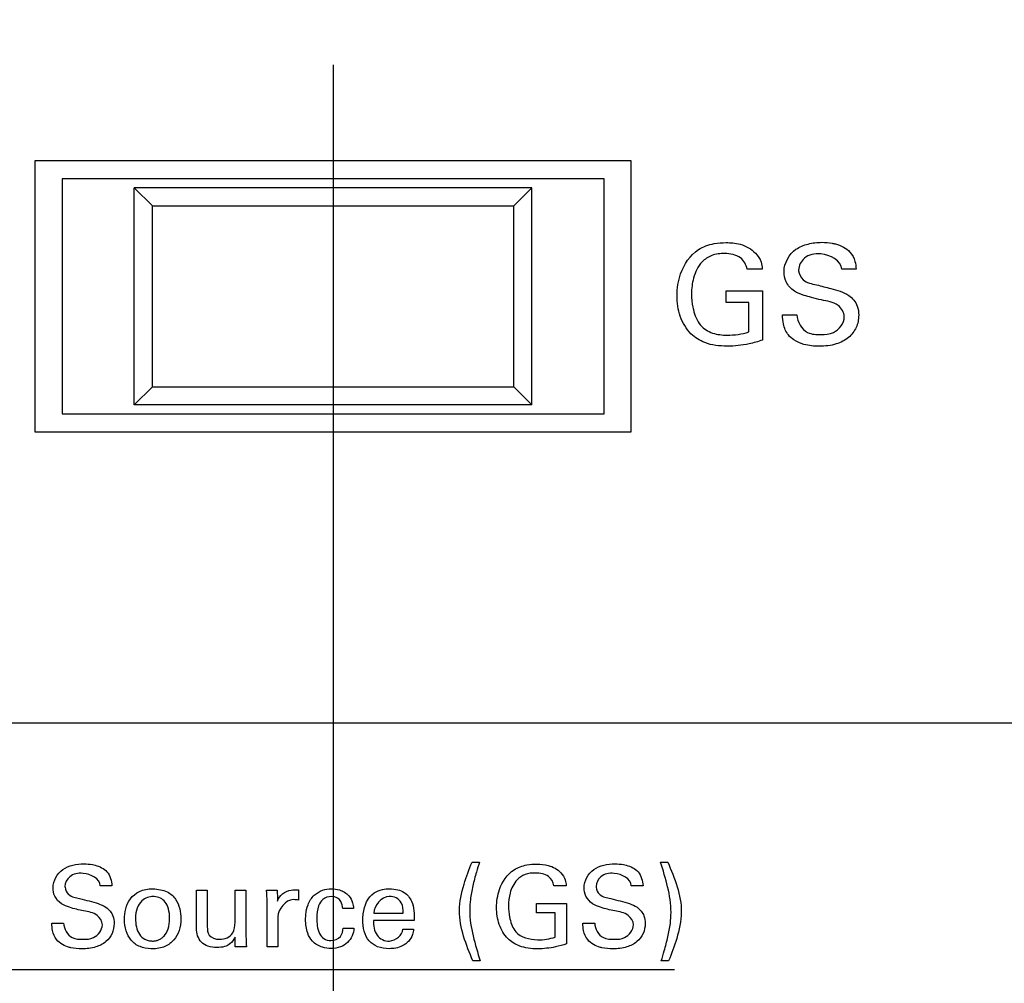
# Model space of a CAD drawing. Header units: inches. Extents: x 0 to 34, y 0 to 22.
# Tile 29 of 119: x 14.403 to 14.948, y 9.503 to 10.036. Entities that reach past the tile are written whole.
import ezdxf

# ---------------------------------------------------------------- set-up
doc = ezdxf.new("R2010")
doc.units = ezdxf.units.IN
doc.header["$LTSCALE"] = 1.87
doc.header["$MEASUREMENT"] = 0
doc.layers.get('0').update_dxf_attribs({"linetype": 'CONTINUOUS'})
doc.layers.add('DATUMCURVES', color=7, linetype='CONTINUOUS')
doc.layers.add('DIMENSIONS', color=7, linetype='CONTINUOUS')
doc.styles.get("Standard").update_dxf_attribs({"font": 'txt', "width": 0.8})
doc.dimstyles.new('DIMSTYLE_1', dxfattribs={"dimtxt": 0.125, "dimasz": 0.18, "dimexe": 0.18, "dimexo": 0.0625, "dimgap": 0.09, "dimtad": 0, "dimtih": 1, "dimtoh": 1, "dimdec": 3, "dimzin": 4, "dimdsep": 46, "dimtxsty": 'STANDARD', "dimblk": '_FILLED', "dimblk1": '_FILLED', "dimblk2": '_FILLED', "dimcen": 0.09, "dimadec": 0, "dimazin": 0, "dimtp": 0.001, "dimtm": 0.001, "dimtfac": 1, "dimtdec": 3, "dimtofl": 0, "dimtmove": 0, "dimatfit": 3, "dimldrblk": '_FILLED', "dimfxl": 1, "dimtolj": 1, "dimtzin": 4, "dimarcsym": 0})

# ---------------------------------------------------------------- blocks, each defined once
blk = doc.blocks.new('_FILLED')
at = {"color": 0, "linetype": 'BYBLOCK'}
blk.add_solid([(0, 0), (-1, 0.1736), (-1, -0.1736)], dxfattribs=at)
blk = doc.blocks.new('*D2')
at = {"layer": 'DIMENSIONS', "color": 2, "linetype": 'CONTINUOUS'}
for p, q in [((13.70119, 10.01086), (13.70119, 6.4058)), ((14.57619, 10.01086), (14.57619, 6.4058)), ((13.70119, 6.5308), (13.34119, 6.5308)), ((14.57619, 6.5308), (15.05703, 6.5308))]:
    blk.add_line(p, q, dxfattribs=at)
at = {"layer": 'DIMENSIONS', "color": 2, "linetype": 'CONTINUOUS', "xscale": 0.18, "yscale": 0.18, "zscale": 0.18}
blk.add_blockref('_FILLED', (13.70119, 6.5308), dxfattribs=at)
at = {"layer": 'DIMENSIONS', "color": 2, "linetype": 'CONTINUOUS', "xscale": 0.18, "yscale": 0.18, "zscale": 0.18, "rotation": 180}
blk.add_blockref('_FILLED', (14.57619, 6.5308), dxfattribs=at)
at = {"layer": 'DIMENSIONS', "color": 2, "linetype": 'CONTINUOUS', "width": 0.8}
for s, p in [('[', (15.94453, 6.4683)), (']', (16.54453, 6.4683)), ('8X ', (15.11953, 6.4683)), ('.875', (15.41953, 6.4683)), ('22.23', (16.04453, 6.4683))]:
    blk.add_text(s, height=0.125, dxfattribs=at).set_placement(p)
blk = doc.blocks.new('*D4')
at = {"layer": 'DIMENSIONS', "color": 2, "linetype": 'CONTINUOUS'}
for p, q in [((13.32619, 10.38586), (11.43576, 10.38586)), ((11.56076, 10.38586), (11.56076, 9.39442)), ((11.56076, 8.02786), (11.56076, 9.14442)), ((16.02369, 8.02786), (11.43576, 8.02786))]:
    blk.add_line(p, q, dxfattribs=at)
at = {"layer": 'DIMENSIONS', "color": 2, "linetype": 'CONTINUOUS', "xscale": 0.18, "yscale": 0.18, "zscale": 0.18}
for p, rotation in [((11.56076, 10.38586), 90), ((11.56076, 8.02786), 270)]:
    blk.add_blockref('_FILLED', p, dxfattribs=dict(at, rotation=rotation))
at = {"layer": 'DIMENSIONS', "color": 2, "linetype": 'CONTINUOUS', "width": 0.8}
for s, p in [('[', (11.67326, 9.20692)), (']', (12.27326, 9.20692)), ('4X ', (10.74826, 9.20692)), ('2.358', (11.04826, 9.20692)), ('59.89', (11.77326, 9.20692))]:
    blk.add_text(s, height=0.125, dxfattribs=at).set_placement(p)
blk = doc.blocks.new('*D21')
at = {"layer": 'DIMENSIONS', "color": 2, "linetype": 'CONTINUOUS'}
for p, q in [((14.57619, 10.01086), (14.57619, 6.69825)), ((15.45119, 10.01086), (15.45119, 6.69825)), ((14.57619, 6.82325), (14.21619, 6.82325)), ((15.45119, 6.82325), (15.91216, 6.82325))]:
    blk.add_line(p, q, dxfattribs=at)
at = {"layer": 'DIMENSIONS', "color": 2, "linetype": 'CONTINUOUS', "xscale": 0.18, "yscale": 0.18, "zscale": 0.18}
blk.add_blockref('_FILLED', (14.57619, 6.82325), dxfattribs=at)
at = {"layer": 'DIMENSIONS', "color": 2, "linetype": 'CONTINUOUS', "xscale": 0.18, "yscale": 0.18, "zscale": 0.18, "rotation": 180}
blk.add_blockref('_FILLED', (15.45119, 6.82325), dxfattribs=at)
at = {"layer": 'DIMENSIONS', "color": 2, "linetype": 'CONTINUOUS', "width": 0.8}
for s, p in [('[', (16.79966, 6.76075)), (']', (17.39966, 6.76075)), ('7X ', (15.97466, 6.76075)), ('.875', (16.27466, 6.76075)), ('22.23', (16.89966, 6.76075))]:
    blk.add_text(s, height=0.125, dxfattribs=at).set_placement(p)

msp = doc.modelspace()

# ---------------------------------------------------------------- linework, layer by layer
at = {"color": 7, "linetype": 'CONTINUOUS'}
for p, q in [((14.74119, 9.95786), (14.41119, 9.95786)), ((14.41119, 9.95786), (14.41119, 9.80786)), ((14.74119, 9.80786), (14.74119, 9.95786)), ((14.72619, 9.94786), (14.42619, 9.94786)), ((14.42619, 9.94786), (14.42619, 9.81786)), ((14.72619, 9.81786), (14.72619, 9.94786)), ((14.68619, 9.94286), (14.46619, 9.94286)), ((14.46619, 9.94286), (14.47619, 9.93286)), ((14.46619, 9.82286), (14.46619, 9.94286)), ((14.67619, 9.93286), (14.68619, 9.94286)), ((14.68619, 9.82286), (14.68619, 9.94286)), ((14.47619, 9.93286), (14.67619, 9.93286)), ((14.47619, 9.83286), (14.47619, 9.93286)), ((14.67619, 9.83286), (14.67619, 9.93286)), ((14.46619, 9.82286), (14.47619, 9.83286)), ((14.47619, 9.83286), (14.67619, 9.83286)), ((14.67619, 9.83286), (14.68619, 9.82286)), ((14.68619, 9.82286), (14.46619, 9.82286)), ((14.42619, 9.81786), (14.72619, 9.81786)), ((14.41119, 9.80786), (14.74119, 9.80786))]:
    msp.add_line(p, q, dxfattribs=at)
at = {"layer": 'DATUMCURVES', "color": 40, "linetype": 'CONTINUOUS'}
for points, knots in [([(14.76658, 9.88314, 0.8645), (14.76658, 9.88726, 0.8645), (14.76798, 9.8969, 0.8645), (14.77565, 9.90845, 0.8645), (14.78621, 9.91217, 0.8645), (14.79276, 9.91263, 0.8645), (14.79762, 9.91245, 0.8645), (14.80344, 9.91143, 0.8645), (14.80953, 9.90811, 0.8645), (14.81323, 9.90246, 0.8645), (14.81362, 9.8992, 0.8645), (14.81371, 9.89789, 0.8645)], [0, 0, 0, 0, 0.170828, 0.400017, 0.528614, 0.621258, 0.671638, 0.730076, 0.865892, 0.945205, 1, 1, 1, 1]), ([(14.85917, 9.87153, 0.8645), (14.85917, 9.87391, 0.8645), (14.85559, 9.87955, 0.8645), (14.84773, 9.88039, 0.8645), (14.84146, 9.8821, 0.8645), (14.83636, 9.88343, 0.8645), (14.83098, 9.88548, 0.8645), (14.82659, 9.89036, 0.8645), (14.8248, 9.89932, 0.8645), (14.82998, 9.90864, 0.8645), (14.8392, 9.9121, 0.8645), (14.8461, 9.91292, 0.8645), (14.85055, 9.91258, 0.8645), (14.85241, 9.91223, 0.8645)], [0, 0, 0, 0, 0.089348, 0.210897, 0.281625, 0.334705, 0.408472, 0.494809, 0.566915, 0.741208, 0.832942, 0.929504, 1, 1, 1, 1]), ([(14.85241, 9.91223, 0.8645), (14.85303, 9.91211, 0.8645), (14.85667, 9.91128, 0.8645), (14.86208, 9.90868, 0.8645), (14.86528, 9.90272, 0.8645), (14.86556, 9.89933, 0.8645), (14.86566, 9.89789, 0.8645)], [0, 0, 0, 0, 0.088469, 0.522525, 0.795781, 1, 1, 1, 1]), ([(14.80539, 9.89789, 0.8645), (14.805, 9.90028, 0.8645), (14.80183, 9.90557, 0.8645), (14.7935, 9.9069, 0.8645), (14.78592, 9.90603, 0.8645), (14.77907, 9.90146, 0.8645), (14.77534, 9.89342, 0.8645), (14.77431, 9.8846, 0.8645), (14.77485, 9.8792, 0.8645), (14.77534, 9.87675, 0.8645)], [0, 0, 0, 0, 0.129018, 0.289592, 0.416824, 0.531203, 0.710522, 0.868162, 1, 1, 1, 1]), ([(14.85771, 9.89789, 0.8645), (14.85745, 9.90266, 0.8645), (14.84751, 9.90775, 0.8645), (14.83705, 9.90538, 0.8645), (14.83378, 9.89972, 0.8645), (14.83389, 9.89711, 0.8645), (14.8339, 9.89698, 0.8645)], [0, 0, 0, 0, 0.458216, 0.755215, 0.988296, 1, 1, 1, 1]), ([(14.8339, 9.89698, 0.8645), (14.83403, 9.89511, 0.8645), (14.83632, 9.89055, 0.8645), (14.84121, 9.8898, 0.8645), (14.84381, 9.88918, 0.8645)], [0, 0, 0, 0, 0.406787, 1, 1, 1, 1]), ([(14.7937, 9.88581, 0.8645), (14.79476, 9.88581, 0.8645), (14.8015, 9.88581, 0.8645), (14.80825, 9.88581, 0.8645), (14.81394, 9.88581, 0.8645)], [0, 0, 0, 0, 0.15625, 1, 1, 1, 1]), ([(14.81394, 9.88581, 0.8645), (14.81394, 9.8844, 0.8645), (14.81394, 9.87533, 0.8645), (14.81394, 9.86627, 0.8645), (14.81394, 9.85862, 0.8645)], [0, 0, 0, 0, 0.15625, 1, 1, 1, 1]), ([(14.84381, 9.88918, 0.8645), (14.84644, 9.8885, 0.8645), (14.85244, 9.88696, 0.8645), (14.85867, 9.88534, 0.8645), (14.86161, 9.88337, 0.8645)], [0, 0, 0, 0, 0.43357, 1, 1, 1, 1]), ([(14.81394, 9.85862, 0.8645), (14.81149, 9.8578, 0.8645), (14.80506, 9.85596, 0.8645), (14.79426, 9.85484, 0.8645), (14.78276, 9.85602, 0.8645), (14.77317, 9.86207, 0.8645), (14.76768, 9.87164, 0.8645), (14.76658, 9.87931, 0.8645), (14.76658, 9.88314, 0.8645)], [0, 0, 0, 0, 0.120749, 0.310254, 0.504452, 0.645785, 0.821356, 1, 1, 1, 1]), ([(14.86161, 9.88337, 0.8645), (14.86371, 9.88199, 0.8645), (14.86656, 9.87837, 0.8645), (14.86728, 9.8729, 0.8645), (14.86689, 9.86885, 0.8645), (14.86547, 9.86441, 0.8645), (14.86165, 9.85949, 0.8645), (14.85428, 9.85584, 0.8645), (14.84562, 9.85489, 0.8645), (14.83763, 9.85562, 0.8645), (14.83292, 9.85762, 0.8645), (14.83123, 9.85875, 0.8645)], [0, 0, 0, 0, 0.128997, 0.217553, 0.278651, 0.33749, 0.455144, 0.587492, 0.749539, 0.896361, 1, 1, 1, 1]), ([(14.77534, 9.87675, 0.8645), (14.77542, 9.87634, 0.8645), (14.77621, 9.87276, 0.8645), (14.77848, 9.8666, 0.8645), (14.78621, 9.86191, 0.8645), (14.79565, 9.86098, 0.8645), (14.80245, 9.86194, 0.8645), (14.80631, 9.86314, 0.8645)], [0, 0, 0, 0, 0.031756, 0.278509, 0.48032, 0.688953, 1, 1, 1, 1]), ([(14.80631, 9.86314, 0.8645), (14.80631, 9.86399, 0.8645), (14.80631, 9.86943, 0.8645), (14.80631, 9.87488, 0.8645), (14.80631, 9.87948, 0.8645)], [0, 0, 0, 0, 0.15625, 1, 1, 1, 1]), ([(14.83123, 9.85875, 0.8645), (14.83009, 9.85951, 0.8645), (14.82738, 9.86189, 0.8645), (14.82521, 9.86698, 0.8645), (14.82502, 9.87091, 0.8645), (14.82502, 9.8726, 0.8645)], [0, 0, 0, 0, 0.255047, 0.678559, 1, 1, 1, 1]), ([(14.83297, 9.8726, 0.8645), (14.83312, 9.86881, 0.8645), (14.83702, 9.86178, 0.8645), (14.84376, 9.86168, 0.8645), (14.84626, 9.86168, 0.8645)], [0, 0, 0, 0, 0.603031, 1, 1, 1, 1]), ([(14.84626, 9.86168, 0.8645), (14.84857, 9.86168, 0.8645), (14.85458, 9.86202, 0.8645), (14.85917, 9.868, 0.8645), (14.85917, 9.87153, 0.8645)], [0, 0, 0, 0, 0.395897, 1, 1, 1, 1]), ([(16.69767, 9.64665, 0.8645), (16.50184, 9.64665, 0.8645), (15.24851, 9.64665, 0.8645), (13.99518, 9.64665, 0.8645), (12.93768, 9.64665, 0.8645)], [0, 0, 0, 0, 0.15625, 1, 1, 1, 1]), ([(14.65357, 9.51521, 0.8645), (14.64996, 9.5241, 0.8645), (14.64406, 9.53832, 0.8645), (14.64821, 9.5572, 0.8645), (14.65153, 9.56584, 0.8645), (14.65313, 9.5699, 0.8645)], [0, 0, 0, 0, 0.508191, 0.768974, 1, 1, 1, 1]), ([(14.65726, 9.5699, 0.8645), (14.65666, 9.56806, 0.8645), (14.65526, 9.56368, 0.8645), (14.65354, 9.55678, 0.8645), (14.65212, 9.54972, 0.8645), (14.65119, 9.53563, 0.8645), (14.65486, 9.52431, 0.8645), (14.65763, 9.51521, 0.8645)], [0, 0, 0, 0, 0.103899, 0.246019, 0.381449, 0.489759, 1, 1, 1, 1]), ([(14.75782, 9.51521, 0.8645), (14.75842, 9.51707, 0.8645), (14.75981, 9.52147, 0.8645), (14.76154, 9.52838, 0.8645), (14.76296, 9.53544, 0.8645), (14.76389, 9.54951, 0.8645), (14.76022, 9.56082, 0.8645), (14.75745, 9.5699, 0.8645)], [0, 0, 0, 0, 0.104885, 0.247164, 0.382141, 0.490912, 1, 1, 1, 1]), ([(14.76151, 9.5699, 0.8645), (14.76511, 9.56102, 0.8645), (14.77104, 9.54683, 0.8645), (14.76685, 9.52795, 0.8645), (14.76356, 9.51928, 0.8645), (14.76194, 9.51521, 0.8645)], [0, 0, 0, 0, 0.507048, 0.767828, 1, 1, 1, 1]), ([(14.44851, 9.53521, 0.8645), (14.44851, 9.53716, 0.8645), (14.44557, 9.54176, 0.8645), (14.43797, 9.54267, 0.8645), (14.43134, 9.54445, 0.8645), (14.42544, 9.5466, 0.8645), (14.42186, 9.55062, 0.8645), (14.42039, 9.55795, 0.8645), (14.42462, 9.56557, 0.8645), (14.43217, 9.5684, 0.8645), (14.43782, 9.56906, 0.8645), (14.44145, 9.56878, 0.8645), (14.44297, 9.5685, 0.8645)], [0, 0, 0, 0, 0.089362, 0.210891, 0.33469, 0.408484, 0.494803, 0.56697, 0.741224, 0.832907, 0.929434, 1, 1, 1, 1]), ([(14.44297, 9.5685, 0.8645), (14.44348, 9.5684, 0.8645), (14.44647, 9.56773, 0.8645), (14.4521, 9.56511, 0.8645), (14.45364, 9.55948, 0.8645), (14.45382, 9.55677, 0.8645)], [0, 0, 0, 0, 0.089217, 0.526489, 1, 1, 1, 1]), ([(14.66669, 9.54471, 0.8645), (14.66669, 9.54808, 0.8645), (14.66784, 9.55596, 0.8645), (14.67411, 9.56542, 0.8645), (14.68276, 9.56846, 0.8645), (14.68925, 9.56892, 0.8645), (14.69594, 9.56836, 0.8645), (14.70182, 9.56513, 0.8645), (14.70486, 9.56052, 0.8645), (14.70518, 9.55785, 0.8645), (14.70526, 9.55677, 0.8645)], [0, 0, 0, 0, 0.170847, 0.400146, 0.528705, 0.621397, 0.729976, 0.865849, 0.945067, 1, 1, 1, 1]), ([(14.74245, 9.53521, 0.8645), (14.74245, 9.53716, 0.8645), (14.73951, 9.54176, 0.8645), (14.7319, 9.54267, 0.8645), (14.72527, 9.54445, 0.8645), (14.71938, 9.54661, 0.8645), (14.7158, 9.55062, 0.8645), (14.71433, 9.55795, 0.8645), (14.71856, 9.56557, 0.8645), (14.7261, 9.5684, 0.8645), (14.73176, 9.56906, 0.8645), (14.73539, 9.56878, 0.8645), (14.73691, 9.5685, 0.8645)], [0, 0, 0, 0, 0.089373, 0.210995, 0.334749, 0.408498, 0.494847, 0.567009, 0.741271, 0.832959, 0.92949, 1, 1, 1, 1]), ([(14.73691, 9.5685, 0.8645), (14.73742, 9.5684, 0.8645), (14.74041, 9.56773, 0.8645), (14.74604, 9.56511, 0.8645), (14.74758, 9.55948, 0.8645), (14.74776, 9.55677, 0.8645)], [0, 0, 0, 0, 0.089138, 0.526649, 1, 1, 1, 1]), ([(14.44732, 9.55677, 0.8645), (14.4471, 9.56067, 0.8645), (14.43897, 9.56483, 0.8645), (14.43041, 9.5629, 0.8645), (14.42773, 9.55826, 0.8645), (14.42783, 9.55613, 0.8645), (14.42784, 9.55603, 0.8645)], [0, 0, 0, 0, 0.458264, 0.755158, 0.988309, 1, 1, 1, 1]), ([(14.69845, 9.55677, 0.8645), (14.69812, 9.55872, 0.8645), (14.69554, 9.56305, 0.8645), (14.68872, 9.56413, 0.8645), (14.68252, 9.56344, 0.8645), (14.67692, 9.5597, 0.8645), (14.67386, 9.55312, 0.8645), (14.67302, 9.5459, 0.8645), (14.67345, 9.5415, 0.8645), (14.67386, 9.53948, 0.8645)], [0, 0, 0, 0, 0.129098, 0.289545, 0.416829, 0.531119, 0.71045, 0.868041, 1, 1, 1, 1]), ([(14.74126, 9.55677, 0.8645), (14.74104, 9.56067, 0.8645), (14.73291, 9.56483, 0.8645), (14.72435, 9.5629, 0.8645), (14.72167, 9.55826, 0.8645), (14.72177, 9.55613, 0.8645), (14.72177, 9.55603, 0.8645)], [0, 0, 0, 0, 0.458198, 0.755202, 0.988309, 1, 1, 1, 1]), ([(14.42784, 9.55603, 0.8645), (14.42795, 9.5545, 0.8645), (14.42982, 9.55077, 0.8645), (14.43382, 9.55015, 0.8645), (14.43595, 9.54965, 0.8645)], [0, 0, 0, 0, 0.406454, 1, 1, 1, 1]), ([(14.47542, 9.52185, 0.8645), (14.47326, 9.52194, 0.8645), (14.46878, 9.52286, 0.8645), (14.46264, 9.52748, 0.8645), (14.45965, 9.53711, 0.8645), (14.4624, 9.55043, 0.8645), (14.4707, 9.55527, 0.8645), (14.47664, 9.55509, 0.8645)], [0, 0, 0, 0, 0.123732, 0.261213, 0.536173, 0.768087, 1, 1, 1, 1]), ([(14.47664, 9.55509, 0.8645), (14.47923, 9.55501, 0.8645), (14.48509, 9.55386, 0.8645), (14.49081, 9.54805, 0.8645), (14.49305, 9.53661, 0.8645), (14.49, 9.52782, 0.8645), (14.48356, 9.52278, 0.8645), (14.47837, 9.52179, 0.8645), (14.47566, 9.52185, 0.8645), (14.47542, 9.52185, 0.8645)], [0, 0, 0, 0, 0.102753, 0.205505, 0.411011, 0.698527, 0.842285, 0.986043, 1, 1, 1, 1]), ([(14.50057, 9.53321, 0.8645), (14.50057, 9.5343, 0.8645), (14.50057, 9.54133, 0.8645), (14.50057, 9.54835, 0.8645), (14.50057, 9.55427, 0.8645)], [0, 0, 0, 0, 0.15625, 1, 1, 1, 1]), ([(14.50657, 9.55427, 0.8645), (14.50657, 9.55322, 0.8645), (14.50657, 9.54649, 0.8645), (14.50657, 9.53976, 0.8645), (14.50657, 9.53409, 0.8645)], [0, 0, 0, 0, 0.15625, 1, 1, 1, 1]), ([(14.52195, 9.53653, 0.8645), (14.52195, 9.53745, 0.8645), (14.52195, 9.54337, 0.8645), (14.52195, 9.54928, 0.8645), (14.52195, 9.55427, 0.8645)], [0, 0, 0, 0, 0.15625, 1, 1, 1, 1]), ([(14.52801, 9.55427, 0.8645), (14.52801, 9.55294, 0.8645), (14.52801, 9.54444, 0.8645), (14.52801, 9.53594, 0.8645), (14.52801, 9.52877, 0.8645)], [0, 0, 0, 0, 0.15625, 1, 1, 1, 1]), ([(14.54544, 9.54821, 0.8645), (14.54625, 9.55135, 0.8645), (14.5511, 9.55478, 0.8645), (14.55565, 9.5546, 0.8645), (14.55701, 9.55453, 0.8645)], [0, 0, 0, 0, 0.70515, 1, 1, 1, 1]), ([(14.56113, 9.54092, 0.8645), (14.56131, 9.54277, 0.8645), (14.56211, 9.54663, 0.8645), (14.56525, 9.55166, 0.8645), (14.57016, 9.55454, 0.8645), (14.57513, 9.55531, 0.8645), (14.58033, 9.55464, 0.8645), (14.58485, 9.55193, 0.8645), (14.58715, 9.54781, 0.8645), (14.58743, 9.54527, 0.8645), (14.58751, 9.54421, 0.8645)], [0, 0, 0, 0, 0.136962, 0.292032, 0.425459, 0.547912, 0.661088, 0.811411, 0.920833, 1, 1, 1, 1]), ([(14.59292, 9.54123, 0.8645), (14.59352, 9.54591, 0.8645), (14.59605, 9.55209, 0.8645), (14.60318, 9.55486, 0.8645), (14.60771, 9.55521, 0.8645), (14.61183, 9.55481, 0.8645), (14.61646, 9.55295, 0.8645), (14.62108, 9.54715, 0.8645), (14.62116, 9.54112, 0.8645), (14.62107, 9.53752, 0.8645)], [0, 0, 0, 0, 0.27427, 0.381773, 0.462916, 0.560916, 0.639881, 0.772623, 1, 1, 1, 1]), ([(14.72177, 9.55603, 0.8645), (14.72189, 9.5545, 0.8645), (14.72376, 9.55077, 0.8645), (14.72776, 9.55015, 0.8645), (14.72989, 9.54965, 0.8645)], [0, 0, 0, 0, 0.406445, 1, 1, 1, 1]), ([(14.43595, 9.54965, 0.8645), (14.4394, 9.54876, 0.8645), (14.44442, 9.54774, 0.8645), (14.45114, 9.54502, 0.8645), (14.45456, 9.54082, 0.8645), (14.45527, 9.5354, 0.8645), (14.45429, 9.53017, 0.8645), (14.45054, 9.52536, 0.8645), (14.44451, 9.52237, 0.8645), (14.43769, 9.52162, 0.8645), (14.43304, 9.522, 0.8645), (14.43101, 9.52249, 0.8645)], [0, 0, 0, 0, 0.186384, 0.268027, 0.37544, 0.449264, 0.548411, 0.646308, 0.756482, 0.891403, 1, 1, 1, 1]), ([(14.47712, 9.55076, 0.8645), (14.47696, 9.55077, 0.8645), (14.47483, 9.55082, 0.8645), (14.46991, 9.54982, 0.8645), (14.46582, 9.54077, 0.8645), (14.4678, 9.53068, 0.8645), (14.47132, 9.52739, 0.8645), (14.47374, 9.52637, 0.8645), (14.47571, 9.52624, 0.8645), (14.47626, 9.52621, 0.8645)], [0, 0, 0, 0, 0.023996, 0.318491, 0.612985, 0.806493, 0.903246, 0.951623, 1, 1, 1, 1]), ([(14.47626, 9.52621, 0.8645), (14.477, 9.52617, 0.8645), (14.47689, 9.52625, 0.8645), (14.47834, 9.52639, 0.8645), (14.47959, 9.52681, 0.8645), (14.48125, 9.52766, 0.8645), (14.48319, 9.52933, 0.8645), (14.48513, 9.53245, 0.8645), (14.48602, 9.53841, 0.8645), (14.48531, 9.5443, 0.8645), (14.48284, 9.54905, 0.8645), (14.4798, 9.55064, 0.8645), (14.47712, 9.55076, 0.8645)], [0, 0, 0, 0, 0.034634, 0.069268, 0.138536, 0.207804, 0.277072, 0.415609, 0.554145, 0.668793, 0.783442, 1, 1, 1, 1]), ([(14.5397, 9.5229, 0.8645), (14.5397, 9.5242, 0.8645), (14.5397, 9.53253, 0.8645), (14.5397, 9.54087, 0.8645), (14.5397, 9.5479, 0.8645)], [0, 0, 0, 0, 0.15625, 1, 1, 1, 1]), ([(14.55701, 9.54878, 0.8645), (14.55665, 9.54892, 0.8645), (14.5557, 9.54907, 0.8645), (14.55476, 9.54909, 0.8645), (14.5542, 9.54909, 0.8645)], [0, 0, 0, 0, 0.406085, 1, 1, 1, 1]), ([(14.58157, 9.54421, 0.8645), (14.58146, 9.54552, 0.8645), (14.58103, 9.54779, 0.8645), (14.57861, 9.55037, 0.8645), (14.57482, 9.5511, 0.8645), (14.57042, 9.54986, 0.8645), (14.56747, 9.54503, 0.8645), (14.56719, 9.54125, 0.8645), (14.56719, 9.53896, 0.8645)], [0, 0, 0, 0, 0.15142, 0.253471, 0.385779, 0.574487, 0.737186, 1, 1, 1, 1]), ([(14.61507, 9.54164, 0.8645), (14.61511, 9.5436, 0.8645), (14.61476, 9.5484, 0.8645), (14.60536, 9.55352, 0.8645), (14.59884, 9.54584, 0.8645), (14.59876, 9.54164, 0.8645)], [0, 0, 0, 0, 0.225999, 0.514392, 1, 1, 1, 1]), ([(14.72989, 9.54965, 0.8645), (14.73334, 9.54876, 0.8645), (14.73836, 9.54774, 0.8645), (14.74508, 9.54502, 0.8645), (14.74849, 9.54082, 0.8645), (14.7492, 9.5354, 0.8645), (14.74822, 9.53017, 0.8645), (14.74447, 9.52536, 0.8645), (14.73844, 9.52237, 0.8645), (14.73163, 9.52162, 0.8645), (14.72698, 9.522, 0.8645), (14.72494, 9.52249, 0.8645)], [0, 0, 0, 0, 0.18641, 0.268047, 0.375425, 0.449258, 0.548417, 0.646306, 0.756467, 0.891405, 1, 1, 1, 1]), ([(14.70544, 9.52465, 0.8645), (14.70343, 9.52398, 0.8645), (14.69818, 9.52247, 0.8645), (14.68934, 9.52154, 0.8645), (14.67993, 9.52251, 0.8645), (14.67209, 9.52747, 0.8645), (14.66759, 9.5353, 0.8645), (14.66669, 9.54157, 0.8645), (14.66669, 9.54471, 0.8645)], [0, 0, 0, 0, 0.120762, 0.310192, 0.504453, 0.645889, 0.821356, 1, 1, 1, 1]), ([(14.68888, 9.54689, 0.8645), (14.68975, 9.54689, 0.8645), (14.69527, 9.54689, 0.8645), (14.70079, 9.54689, 0.8645), (14.70544, 9.54689, 0.8645)], [0, 0, 0, 0, 0.15625, 1, 1, 1, 1]), ([(14.70544, 9.54689, 0.8645), (14.70544, 9.54573, 0.8645), (14.70544, 9.53832, 0.8645), (14.70544, 9.5309, 0.8645), (14.70544, 9.52465, 0.8645)], [0, 0, 0, 0, 0.15625, 1, 1, 1, 1]), ([(14.54563, 9.53958, 0.8645), (14.54563, 9.53871, 0.8645), (14.54563, 9.53315, 0.8645), (14.54563, 9.52759, 0.8645), (14.54563, 9.5229, 0.8645)], [0, 0, 0, 0, 0.15625, 1, 1, 1, 1]), ([(14.58776, 9.53334, 0.8645), (14.58758, 9.53045, 0.8645), (14.58561, 9.52587, 0.8645), (14.58017, 9.5226, 0.8645), (14.57524, 9.52185, 0.8645), (14.56971, 9.52257, 0.8645), (14.56469, 9.52543, 0.8645), (14.56149, 9.53125, 0.8645), (14.5609, 9.53648, 0.8645), (14.56105, 9.54, 0.8645), (14.56113, 9.54092, 0.8645)], [0, 0, 0, 0, 0.19146, 0.292815, 0.408897, 0.513739, 0.657936, 0.769776, 0.939325, 1, 1, 1, 1]), ([(14.56719, 9.53896, 0.8645), (14.56719, 9.53603, 0.8645), (14.56743, 9.53165, 0.8645), (14.57101, 9.52713, 0.8645), (14.57557, 9.52602, 0.8645), (14.58073, 9.52798, 0.8645), (14.58175, 9.53173, 0.8645), (14.58182, 9.53334, 0.8645)], [0, 0, 0, 0, 0.32539, 0.461154, 0.60931, 0.820948, 1, 1, 1, 1]), ([(14.62076, 9.5327, 0.8645), (14.62064, 9.53171, 0.8645), (14.6203, 9.52931, 0.8645), (14.61821, 9.52589, 0.8645), (14.61382, 9.52261, 0.8645), (14.60754, 9.52163, 0.8645), (14.60098, 9.52248, 0.8645), (14.59397, 9.52735, 0.8645), (14.59241, 9.53462, 0.8645), (14.59279, 9.54017, 0.8645), (14.59292, 9.54123, 0.8645)], [0, 0, 0, 0, 0.064755, 0.154839, 0.250848, 0.410615, 0.551513, 0.671177, 0.93612, 1, 1, 1, 1]), ([(14.59851, 9.53752, 0.8645), (14.59846, 9.53474, 0.8645), (14.5992, 9.52886, 0.8645), (14.60823, 9.52421, 0.8645), (14.61452, 9.52945, 0.8645), (14.61488, 9.5327, 0.8645)], [0, 0, 0, 0, 0.322943, 0.619781, 1, 1, 1, 1]), ([(14.62107, 9.53752, 0.8645), (14.6199, 9.53752, 0.8645), (14.61238, 9.53752, 0.8645), (14.60486, 9.53752, 0.8645), (14.59851, 9.53752, 0.8645)], [0, 0, 0, 0, 0.15625, 1, 1, 1, 1]), ([(14.59876, 9.54164, 0.8645), (14.59961, 9.54164, 0.8645), (14.60505, 9.54164, 0.8645), (14.61049, 9.54164, 0.8645), (14.61507, 9.54164, 0.8645)], [0, 0, 0, 0, 0.15625, 1, 1, 1, 1]), ([(14.67386, 9.53948, 0.8645), (14.67393, 9.53915, 0.8645), (14.67457, 9.5362, 0.8645), (14.67724, 9.52898, 0.8645), (14.68866, 9.52607, 0.8645), (14.69603, 9.52738, 0.8645), (14.69919, 9.52834, 0.8645)], [0, 0, 0, 0, 0.03209, 0.281129, 0.686259, 1, 1, 1, 1]), ([(14.43101, 9.52249, 0.8645), (14.43075, 9.52255, 0.8645), (14.4278, 9.52332, 0.8645), (14.42318, 9.52574, 0.8645), (14.42073, 9.53148, 0.8645), (14.42057, 9.5347, 0.8645), (14.42057, 9.53608, 0.8645)], [0, 0, 0, 0, 0.041747, 0.483803, 0.777409, 1, 1, 1, 1]), ([(14.42707, 9.53608, 0.8645), (14.4272, 9.53298, 0.8645), (14.43038, 9.52723, 0.8645), (14.4359, 9.52714, 0.8645), (14.43795, 9.52714, 0.8645)], [0, 0, 0, 0, 0.60313, 1, 1, 1, 1]), ([(14.43795, 9.52714, 0.8645), (14.43984, 9.52714, 0.8645), (14.44476, 9.52742, 0.8645), (14.44851, 9.53232, 0.8645), (14.44851, 9.53521, 0.8645)], [0, 0, 0, 0, 0.395669, 1, 1, 1, 1]), ([(14.52195, 9.52827, 0.8645), (14.52123, 9.52689, 0.8645), (14.51965, 9.52465, 0.8645), (14.5159, 9.52285, 0.8645), (14.51168, 9.52241, 0.8645), (14.50711, 9.52296, 0.8645), (14.5019, 9.52599, 0.8645), (14.50057, 9.5305, 0.8645), (14.50057, 9.53321, 0.8645)], [0, 0, 0, 0, 0.157763, 0.265998, 0.411114, 0.583971, 0.725237, 1, 1, 1, 1]), ([(14.50657, 9.53409, 0.8645), (14.50657, 9.5325, 0.8645), (14.50704, 9.52843, 0.8645), (14.51406, 9.52619, 0.8645), (14.52137, 9.52932, 0.8645), (14.52195, 9.53452, 0.8645), (14.52195, 9.53653, 0.8645)], [0, 0, 0, 0, 0.189943, 0.432184, 0.758835, 1, 1, 1, 1]), ([(14.72494, 9.52249, 0.8645), (14.72469, 9.52255, 0.8645), (14.72174, 9.52333, 0.8645), (14.71712, 9.52574, 0.8645), (14.71467, 9.53148, 0.8645), (14.71451, 9.5347, 0.8645), (14.71451, 9.53608, 0.8645)], [0, 0, 0, 0, 0.041736, 0.48375, 0.77741, 1, 1, 1, 1]), ([(14.72101, 9.53608, 0.8645), (14.72113, 9.53298, 0.8645), (14.72432, 9.52723, 0.8645), (14.72984, 9.52714, 0.8645), (14.73188, 9.52714, 0.8645)], [0, 0, 0, 0, 0.603236, 1, 1, 1, 1]), ([(14.73188, 9.52714, 0.8645), (14.73377, 9.52714, 0.8645), (14.7387, 9.52742, 0.8645), (14.74245, 9.53232, 0.8645), (14.74245, 9.53521, 0.8645)], [0, 0, 0, 0, 0.39578, 1, 1, 1, 1])]:
    msp.add_open_spline(points, degree=3, knots=knots, dxfattribs=at)
for points in [[(14.81371, 9.89789, 0.8645), (14.81094, 9.89789, 0.8645), (14.80816, 9.89789, 0.8645), (14.80539, 9.89789, 0.8645)], [(14.86566, 9.89789, 0.8645), (14.86301, 9.89789, 0.8645), (14.86036, 9.89789, 0.8645), (14.85771, 9.89789, 0.8645)], [(14.7937, 9.87948, 0.8645), (14.7937, 9.88159, 0.8645), (14.7937, 9.8837, 0.8645), (14.7937, 9.88581, 0.8645)], [(14.80631, 9.87948, 0.8645), (14.80211, 9.87948, 0.8645), (14.7979, 9.87948, 0.8645), (14.7937, 9.87948, 0.8645)], [(14.82502, 9.8726, 0.8645), (14.82767, 9.8726, 0.8645), (14.83032, 9.8726, 0.8645), (14.83297, 9.8726, 0.8645)], [(14.65313, 9.5699, 0.8645), (14.65451, 9.5699, 0.8645), (14.65588, 9.5699, 0.8645), (14.65726, 9.5699, 0.8645)], [(14.75745, 9.5699, 0.8645), (14.7588, 9.5699, 0.8645), (14.76015, 9.5699, 0.8645), (14.76151, 9.5699, 0.8645)], [(14.45382, 9.55677, 0.8645), (14.45166, 9.55677, 0.8645), (14.44949, 9.55677, 0.8645), (14.44732, 9.55677, 0.8645)], [(14.50057, 9.55427, 0.8645), (14.50257, 9.55427, 0.8645), (14.50457, 9.55427, 0.8645), (14.50657, 9.55427, 0.8645)], [(14.52195, 9.55427, 0.8645), (14.52397, 9.55427, 0.8645), (14.52599, 9.55427, 0.8645), (14.52801, 9.55427, 0.8645)], [(14.53938, 9.55427, 0.8645), (14.54136, 9.55427, 0.8645), (14.54334, 9.55427, 0.8645), (14.54532, 9.55427, 0.8645)], [(14.5397, 9.5479, 0.8645), (14.5397, 9.55002, 0.8645), (14.53958, 9.55215, 0.8645), (14.53938, 9.55427, 0.8645)], [(14.54532, 9.55427, 0.8645), (14.54536, 9.55225, 0.8645), (14.5454, 9.55023, 0.8645), (14.54544, 9.54821, 0.8645)], [(14.55701, 9.55453, 0.8645), (14.55701, 9.55261, 0.8645), (14.55701, 9.55069, 0.8645), (14.55701, 9.54878, 0.8645)], [(14.70526, 9.55677, 0.8645), (14.70299, 9.55677, 0.8645), (14.70072, 9.55677, 0.8645), (14.69845, 9.55677, 0.8645)], [(14.74776, 9.55677, 0.8645), (14.74559, 9.55677, 0.8645), (14.74342, 9.55677, 0.8645), (14.74126, 9.55677, 0.8645)], [(14.5542, 9.54909, 0.8645), (14.54993, 9.54909, 0.8645), (14.54563, 9.54385, 0.8645), (14.54563, 9.53958, 0.8645)], [(14.58751, 9.54421, 0.8645), (14.58553, 9.54421, 0.8645), (14.58355, 9.54421, 0.8645), (14.58157, 9.54421, 0.8645)], [(14.68888, 9.54171, 0.8645), (14.68888, 9.54344, 0.8645), (14.68888, 9.54517, 0.8645), (14.68888, 9.54689, 0.8645)], [(14.69919, 9.54171, 0.8645), (14.69576, 9.54171, 0.8645), (14.69232, 9.54171, 0.8645), (14.68888, 9.54171, 0.8645)], [(14.69919, 9.52834, 0.8645), (14.69919, 9.5328, 0.8645), (14.69919, 9.53725, 0.8645), (14.69919, 9.54171, 0.8645)], [(14.42057, 9.53608, 0.8645), (14.42274, 9.53608, 0.8645), (14.42491, 9.53608, 0.8645), (14.42707, 9.53608, 0.8645)], [(14.58182, 9.53334, 0.8645), (14.5838, 9.53334, 0.8645), (14.58578, 9.53334, 0.8645), (14.58776, 9.53334, 0.8645)], [(14.61488, 9.5327, 0.8645), (14.61684, 9.5327, 0.8645), (14.6188, 9.5327, 0.8645), (14.62076, 9.5327, 0.8645)], [(14.71451, 9.53608, 0.8645), (14.71667, 9.53608, 0.8645), (14.71884, 9.53608, 0.8645), (14.72101, 9.53608, 0.8645)], [(14.52208, 9.5229, 0.8645), (14.52203, 9.52469, 0.8645), (14.52199, 9.52648, 0.8645), (14.52195, 9.52827, 0.8645)], [(14.52801, 9.52877, 0.8645), (14.52801, 9.52681, 0.8645), (14.52813, 9.52486, 0.8645), (14.5282, 9.5229, 0.8645)], [(14.5282, 9.5229, 0.8645), (14.52616, 9.5229, 0.8645), (14.52412, 9.5229, 0.8645), (14.52208, 9.5229, 0.8645)], [(14.54563, 9.5229, 0.8645), (14.54366, 9.5229, 0.8645), (14.54168, 9.5229, 0.8645), (14.5397, 9.5229, 0.8645)], [(14.65763, 9.51521, 0.8645), (14.65628, 9.51521, 0.8645), (14.65493, 9.51521, 0.8645), (14.65357, 9.51521, 0.8645)], [(14.76194, 9.51521, 0.8645), (14.76057, 9.51521, 0.8645), (14.75919, 9.51521, 0.8645), (14.75782, 9.51521, 0.8645)], [(14.05307, 9.51039, 0.8645), (14.29047, 9.51039, 0.8645), (14.52787, 9.51039, 0.8645), (14.76527, 9.51039, 0.8645)]]:
    msp.add_open_spline(points, degree=3, dxfattribs=at)

# ---------------------------------------------------------------- dimensions: what is measured, and where the dimension line sits
at = {"layer": 'DIMENSIONS', "color": 2, "linetype": 'CONTINUOUS'}
dim = msp.add_linear_dim(base=(11.56076, 8.02786), p1=(13.32619, 10.38586), p2=(16.02369, 8.02786), angle=270, text='4X <>', dimstyle='DIMSTYLE_1', dxfattribs=at)
dim.commit()
dim.dimension.update_dxf_attribs({"geometry": '*D4', "text_midpoint": (11.56076, 9.26942), "dimtype": 160})
for base, p1, p2, text, picture, middle in [((14.57619, 6.5308), (13.70119, 10.01086), (14.57619, 10.01086), '8X <>', '*D2', (15.88203, 6.5308)), ((15.45119, 6.82325), (14.57619, 10.01086), (15.45119, 10.01086), '7X <>', '*D21', (16.73716, 6.82325))]:
    dim = msp.add_linear_dim(base=base, p1=p1, p2=p2, text=text, dimstyle='DIMSTYLE_1', dxfattribs=at)
    dim.commit()
    dim.dimension.update_dxf_attribs({"geometry": picture, "text_midpoint": middle, "dimtype": 160})

doc.saveas('drawing.dxf')
